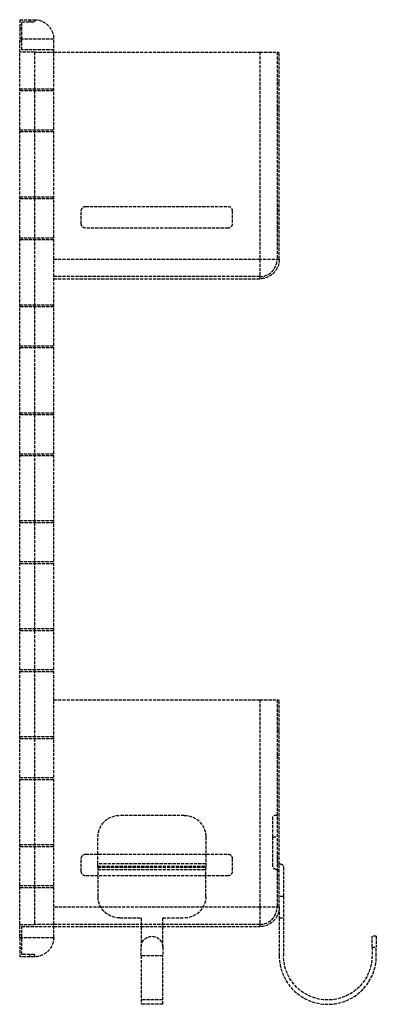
# Model space of a CAD drawing. Header units: millimetres. Extents: x 0 to 165, y -22 to 434.
import ezdxf

# ---------------------------------------------------------------- set-up
doc = ezdxf.new("R2010")
doc.units = ezdxf.units.MM
doc.header["$LTSCALE"] = 10
doc.linetypes.add('ALLCAD_Strich', pattern=[0.2, 0.15, -0.05])
doc.layers.add('BESCH_KONT_sich_schn_ansi_2d', color=40, linetype='Continuous')

msp = doc.modelspace()

# ---------------------------------------------------------------- linework, layer by layer
at = {"layer": 'BESCH_KONT_sich_schn_ansi_2d', "linetype": 'ALLCAD_Strich', "extrusion": (0, 1, -2.22045e-16)}
for p, q in [((0, 434), (0, 425)), ((0, 434), (6.8, 434)), ((4.8, 433), (4.8, 434)), ((6.8, 434), (6.8, 433)), ((1, 430.15), (0, 430.15)), ((1, 425), (1, 433)), ((1, 433), (6.8, 433)), ((0, 419), (0, 425)), ((15.8, 425), (0, 425)), ((1, 420), (1, 425)), ((15.8, 419), (15.8, 425)), ((1, 423.85), (0, 423.85)), ((15.8, 420), (1, 420)), ((0, 15), (0, 419)), ((6.8, 419), (0, 419)), ((6.8, 419), (15.8, 419)), ((6.8, 419), (6.8, 15)), ((15.8, 15), (15.8, 419)), ((15.8, 419), (111.3, 419)), ((111.3, 419), (120.3, 419)), ((111.3, 419), (111.3, 323)), ((119.3, 419), (119.3, 323)), ((120.3, 323), (120.3, 419)), ((0, 402), (15.8, 402)), ((120.3, 404.82), (119.3, 404.82)), ((15.8, 401), (0, 401)), ((120.3, 393), (119.3, 393)), ((0, 383), (15.8, 383)), ((15.8, 382), (0, 382)), ((0, 352), (15.8, 352)), ((15.8, 351), (0, 351)), ((30.55, 347.5), (96.55, 347.5)), ((120.3, 347.5), (119.3, 347.5)), ((28.55, 339.5), (28.55, 345.5)), ((98.55, 345.5), (98.55, 339.5)), ((119.3, 345.5), (120.3, 345.5)), ((96.55, 337.5), (30.55, 337.5)), ((120.3, 339.5), (119.3, 339.5)), ((119.3, 337.5), (120.3, 337.5)), ((0, 333), (15.8, 333)), ((15.8, 332), (0, 332)), ((111.3, 323), (15.8, 323)), ((120.3, 323), (111.3, 323)), ((111.3, 323), (111.3, 314)), ((111.3, 315), (15.8, 315)), ((15.8, 314), (111.3, 314)), ((0, 302), (15.8, 302)), ((15.8, 301), (0, 301)), ((0, 283), (15.8, 283)), ((15.8, 282), (0, 282)), ((0, 252), (15.8, 252)), ((15.8, 251), (0, 251)), ((0, 233), (15.8, 233)), ((15.8, 232), (0, 232)), ((0, 202), (15.8, 202)), ((15.8, 201), (0, 201)), ((0, 183), (15.8, 183)), ((15.8, 182), (0, 182)), ((0, 152), (15.8, 152)), ((15.8, 151), (0, 151)), ((0, 133), (15.8, 133)), ((15.8, 132), (0, 132)), ((15.8, 119), (111.3, 119)), ((111.3, 119), (120.3, 119)), ((111.3, 119), (111.3, 23)), ((119.3, 119), (119.3, 23)), ((120.3, 23), (120.3, 119)), ((0, 102), (15.8, 102)), ((15.8, 101), (0, 101)), ((120.3, 104.82), (119.3, 104.82)), ((120.3, 93), (119.3, 93)), ((0, 83), (15.8, 83)), ((15.8, 82), (0, 82)), ((76.3, 65.5), (46.3, 65.5)), ((117.3, 55.5), (117.3, 65.5)), ((119.3, 65.5), (117.3, 65.5)), ((36.3, 47.5), (36.3, 55.5)), ((86.3, 55.5), (86.3, 47.5)), ((117.3, 42), (117.3, 55.5)), ((117.3, 55.5), (119.3, 55.5)), ((0, 52), (15.8, 52)), ((15.8, 51), (0, 51)), ((30.55, 47.5), (96.55, 47.5)), ((36.3, 43), (36.3, 47.5)), ((86.3, 47.5), (86.3, 43)), ((120.3, 47.5), (119.3, 47.5)), ((28.55, 39.5), (28.55, 45.5)), ((36.3, 41.5), (36.3, 43)), ((86.3, 43), (36.3, 43)), ((36.3, 42), (86.3, 42)), ((36.3, 41.5), (86.3, 41.5)), ((36.3, 41.5), (36.3, 28)), ((86.3, 43), (86.3, 41.5)), ((86.3, 28), (86.3, 41.5)), ((98.55, 45.5), (98.55, 39.5)), ((119.3, 45.5), (120.3, 45.5)), ((119.3, 43), (120.3, 43)), ((120.3, 43), (120.8, 43)), ((122.3, 41.5), (122.3, 28)), ((36.3, 37.5), (30.55, 37.5)), ((36.3, 40.5), (86.3, 40.5)), ((86.3, 37.5), (36.3, 37.5)), ((96.55, 37.5), (86.3, 37.5)), ((118.8, 40.5), (120.3, 40.5)), ((120.3, 39.5), (119.3, 39.5)), ((119.3, 37.5), (120.3, 37.5)), ((0, 33), (15.8, 33)), ((15.8, 32), (0, 32)), ((122.3, 28), (120.3, 28)), ((122.3, 28), (122.3, 18)), ((37.64, 23), (15.8, 23)), ((84.96, 23), (37.64, 23)), ((111.3, 23), (84.96, 23)), ((120.3, 23), (111.3, 23)), ((111.3, 23), (111.3, 14)), ((120.3, 23), (120.3, 18)), ((0, 9), (0, 15)), ((0, 15), (6.8, 15)), ((1, 9), (1, 14)), ((1, 14), (15.8, 14)), ((15.8, 15), (6.8, 15)), ((15.8, 9), (15.8, 15)), ((111.3, 15), (15.8, 15)), ((15.8, 14), (56.3, 14)), ((46.3, 18), (56.3, 18)), ((56.3, 18), (56.3, 4.5)), ((56.3, 14), (66.3, 14)), ((66.3, 4.5), (66.3, 18)), ((66.3, 18), (76.3, 18)), ((66.3, 14), (111.3, 14)), ((120.3, 18), (120.3, 0.5)), ((120.3, 18), (122.3, 18)), ((122.3, 18), (122.3, 0.5)), ((1, 10.15), (0, 10.15)), ((163.3, 4.5), (163.3, 9.5)), ((165.3, 9.5), (163.3, 9.5)), ((165.3, 9.5), (165.3, 4.5)), ((0, 9), (15.8, 9)), ((0, 9), (0, 0)), ((1, 1), (1, 9)), ((1, 3.85), (0, 3.85)), ((6.8, 1), (1, 1)), ((3.39, 0.01), (3.39, 0.01)), ((3.39, 0), (3.39, 0.01)), ((3.39, 0.01), (3.39, 0)), ((3.39, 0.01), (3.39, 0.01)), ((3.39, 0.01), (3.39, 0)), ((3.39, 0), (3.39, 0)), ((3.39, 0), (3.39, 0)), ((3.4, 0), (3.4, 0.01)), ((3.4, 0), (3.4, 0.01)), ((3.4, 0.01), (3.4, 0.01)), ((3.4, 0.01), (3.4, 0)), ((3.4, 0.01), (3.4, 0.01)), ((3.4, 0), (3.4, 0.01)), ((3.4, 0.01), (3.4, 0.01)), ((3.4, 0.01), (3.4, 0.01)), ((3.4, 0), (3.4, 0)), ((3.4, 0), (3.4, 0)), ((3.4, 0), (3.4, 0)), ((3.4, 0), (3.4, 0)), ((3.41, 0.01), (3.41, 0.01)), ((3.41, 0.01), (3.41, 0)), ((3.41, 0.01), (3.41, 0.01)), ((3.41, 0.01), (3.41, 0)), ((3.41, 0), (3.41, 0.01)), ((3.41, 0), (3.41, 0)), ((3.41, 0), (3.41, 0)), ((4.8, 0), (4.8, 1)), ((6.8, 1), (6.8, 0)), ((56.3, 0.5), (56.3, 4.5)), ((66.3, 0.5), (56.3, 0.5)), ((56.3, 0.5), (56.3, -22)), ((66.3, 4.5), (66.3, 0.5)), ((66.3, -22), (66.3, 0.5)), ((163.3, 4.5), (165.3, 4.5)), ((163.3, 4.5), (163.3, 0.5)), ((165.3, 0.5), (165.3, 4.5)), ((6.8, 0), (0, 0)), ((66.3, -20), (56.3, -20)), ((66.3, -22), (56.3, -22))]:
    msp.add_line(p, q, dxfattribs=at)
at = {"layer": 'BESCH_KONT_sich_schn_ansi_2d', "linetype": 'ALLCAD_Strich', "extrusion": (0, -2.22045e-16, -1)}
for centre, radius, start, end in [((-6.8, 425), 9, 90, 180), ((-30.55, 345.5), 2, 0, 90), ((-96.55, 345.5), 2, 90, 180), ((-30.55, 339.5), 2, 270, 0), ((-96.55, 339.5), 2, 180, 270), ((-111.3, 323), 9, 180, 270), ((-46.3, 55.5), 10, 0, 90), ((-76.3, 55.5), 10, 90, 180), ((-30.55, 45.5), 2, 0, 90), ((-96.55, 45.5), 2, 90, 180), ((-118.8, 42), 1.5, 270, 0), ((-120.8, 41.5), 1.5, 90, 180), ((-30.55, 39.5), 2, 270, 0), ((-96.55, 39.5), 2, 180, 270), ((-46.3, 28), 10, 270, 0), ((-76.3, 28), 10, 180, 270), ((-111.3, 23), 9, 180, 270), ((-61.3, 4.5), 5, 0, 180), ((-6.8, 9), 9, 180, 270), ((-3.39, 0.01), 0.00271, 0, 90), ((-3.39, 0.01), 0.00116, 90, 180), ((-3.39, 0), 0.00271, 270, 0), ((-3.39, 0), 0.00116, 180, 270), ((-3.41, 0.01), 0.00271, 0, 90), ((-3.4, 0.01), 0.00093, 90, 180), ((-3.4, 0.01), 0.00093, 180, 270), ((-3.41, 0), 0.00271, 270, 0), ((-3.41, 0.01), 0.00116, 90, 180), ((-3.41, 0), 0.00116, 180, 270), ((-142.8, 0.5), 20.5, 180, 0)]:
    msp.add_arc(centre, radius, start, end, dxfattribs=at)
at = {"layer": 'BESCH_KONT_sich_schn_ansi_2d', "linetype": 'ALLCAD_Strich'}
for centre, radius, start, end in [((111.3, 323), 8, 270, 0), ((111.3, 23), 8, 270, 0), ((3.39, 0.01), 0.00116, 90, 180), ((3.39, 0.01), 0.00271, 0, 90), ((3.39, 0), 0.00116, 180, 270), ((3.39, 0), 0.00271, 270, 0), ((3.4, 0.01), 0.00217, 270, 0), ((3.4, 0.01), 0.00217, 0, 90), ((3.41, 0.01), 0.00116, 90, 180), ((3.41, 0.01), 0.00271, 0, 90), ((3.41, 0), 0.00116, 180, 270), ((3.41, 0), 0.00271, 270, 0), ((142.8, 0.5), 22.5, 180, 0)]:
    msp.add_arc(centre, radius, start, end, dxfattribs=at)

doc.saveas('drawing.dxf')
